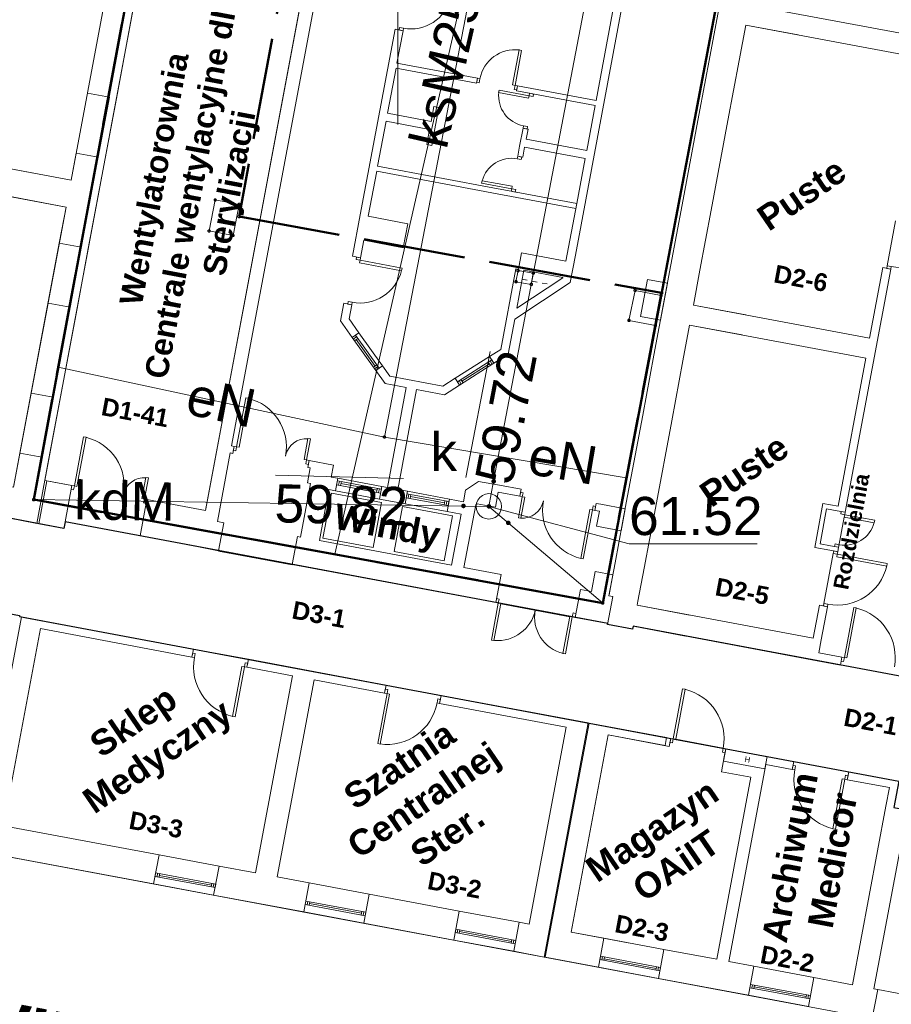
# Model space of a CAD drawing. Header units: millimetres. Extents: x 6421400 to 6424255, y 5791334 to 5793836.
# Tile 38 of 101: x 6422743 to 6422760, y 5792830 to 5792850. Entities that reach past the tile are written whole.
import ezdxf
from ezdxf.enums import TextEntityAlignment as Align

# ---------------------------------------------------------------- set-up
doc = ezdxf.new("R2010")
doc.units = ezdxf.units.MM
doc.linetypes.add('DASHED', pattern=[20, 10, -10])
doc.linetypes.add('PRZER4-1', pattern=[2.5, 2, -0.5])
doc.layers.get('0').update_dxf_attribs({"color": 252})
for name, color, linetype, lineweight in [('GESBLO', 252, 'Continuous', 18), ('GESBZN', 252, 'Continuous', 35), ('GESBZO', 7, 'Continuous', 35), ('GESIPP', 252, 'Continuous', 13), ('GSPPRB', 252, 'Continuous', 18), ('GULENN', 252, 'Continuous', 18), ('GULENN_O', 252, 'Continuous', 18), ('GULKDP', 252, 'Continuous', 18), ('GULKDP_O', 252, 'Continuous', 18), ('GULKSP', 252, 'Continuous', 18), ('GULKSP_O', 252, 'Continuous', 18), ('GUPKSD', 252, 'Continuous', 18), ('GUPKSD_O', 252, 'Continuous', 18), ('Ramka sekcyjna', 252, 'Continuous', 18)]:
    doc.layers.add(name, color=color, linetype=linetype, lineweight=lineweight)
for name, color, linetype in [('GUPKSH', 252, 'Continuous'), ('GUPKSH_O', 252, 'Continuous'), ('Kreskowanie', 252, 'Continuous'), ('xref', 252, 'Continuous')]:
    doc.layers.add(name, color=color, linetype=linetype)
doc.styles.add('Arial', font='arial.ttf')
doc.styles.add('GENERATED_STYLE_2', font='ARIALUNI.TTF')
doc.styles.add('GENERATED_STYLE_6', font='arialbd.ttf')

# ---------------------------------------------------------------- blocks, each defined once
blk = doc.blocks.new('GUPKSH1')
blk.add_hatch(color=0).paths.add_polyline_path([(0, 0.045), (-0.011647, 0.043467), (-0.0225, 0.038971), (-0.03182, 0.03182), (-0.038971, 0.0225), (-0.043467, 0.011647), (-0.045, 0), (-0.043467, -0.011647), (-0.038971, -0.0225), (-0.03182, -0.03182), (-0.0225, -0.038971), (-0.011647, -0.043467), (0, -0.045), (0.011647, -0.043467), (0.0225, -0.038971), (0.03182, -0.03182), (0.038971, -0.0225), (0.043467, -0.011647), (0.045, 0), (0.043467, 0.011647), (0.038971, 0.0225), (0.03182, 0.03182), (0.0225, 0.038971), (0.011647, 0.043467)])
blk = doc.blocks.new('GUPKSD1_1')
at = {"color": 0}
blk.add_lwpolyline([(0.25, 0), (0.241481, -0.064705), (0.216506, -0.125), (0.176777, -0.176777), (0.125, -0.216506), (0.064705, -0.241481), (0, -0.25), (-0.064705, -0.241481), (-0.125, -0.216506), (-0.176777, -0.176777), (-0.216506, -0.125), (-0.241481, -0.064705), (-0.25, 0), (-0.241481, 0.064705), (-0.216506, 0.125), (-0.176777, 0.176777), (-0.125, 0.216506), (-0.064705, 0.241481), (0, 0.25), (0.064705, 0.241481), (0.125, 0.216506), (0.176777, 0.176777), (0.216506, 0.125), (0.241481, 0.064705)], close=True, dxfattribs=at)
blk = doc.blocks.new('GSPPRB0')
at = {"color": 0, "lineweight": 18}
blk.add_lwpolyline([(-0.007955, 0.0225), (0.007955, 0.0225), (0.0225, 0.007955), (0.0225, -0.007955), (0.007955, -0.0225), (-0.007955, -0.0225), (-0.0225, -0.007955), (-0.0225, 0.007955)], close=True, dxfattribs=at)
blk = doc.blocks.new('G$CC51CC4AD')
at = {"layer": 'GESBLO', "linetype": 'Continuous', "lineweight": 18, "elevation": 10.26}
blk.add_lwpolyline([(6422765.32, 5792828.81), (6422729.65, 5792835.49), (6422723.206, 5792836.666), (6422723.784, 5792839.697), (6422725.134, 5792846.811), (6422731.12, 5792879.29), (6422719.61, 5792881.37), (6422718.51, 5792875.31), (6422717.4, 5792869.18), (6422716.37, 5792863.47), (6422715.26, 5792857.35), (6422715.05, 5792856.19), (6422695.55, 5792859.83), (6422695.49, 5792859.48), (6422685.05, 5792861.4), (6422683.09, 5792851.07), (6422693.59, 5792849.14), (6422693, 5792845.94), (6422682.53, 5792848.06), (6422681.84, 5792844.52), (6422668.54, 5792846.99)], dxfattribs=at)
for points in [[(6422748.27, 5792869.38), (6422749.335, 5792875.155), (6422760.66, 5792873.043), (6422759.57, 5792867.33), (6422754.023, 5792838.097), (6422742.844, 5792840.13)], [(6422729.65, 5792835.49), (6422726.95, 5792821.04), (6422725.48, 5792821.32), (6422724.28, 5792814.81), (6422725.47, 5792814.6), (6422725.04, 5792812.26), (6422727.1, 5792811.89), (6422726.45, 5792808.33), (6422762.42, 5792801.52), (6422763.95, 5792809.83), (6422767.25, 5792809.23), (6422768.1, 5792813.97), (6422763.98, 5792814.71), (6422764.38, 5792816.79), (6422766.68, 5792816.35), (6422768.62, 5792826.66), (6422768.73, 5792826.65), (6422769, 5792828.07), (6422768.23, 5792828.21), (6422768.61, 5792830.28), (6422771.05, 5792829.84), (6422771.11, 5792830.08), (6422765.72, 5792831.11), (6422765.32, 5792828.81)]]:
    blk.add_lwpolyline(points, close=True, dxfattribs=at)
at = {"layer": 'GESBZN', "linetype": 'PRZER4-1', "lineweight": 50, "elevation": 10.26}
blk.add_lwpolyline([(6422751.18, 5792868.85), (6422746.88, 5792845.69), (6422755.18, 5792844.19), (6422754.023, 5792838.097), (6422742.844, 5792840.13), (6422748.27, 5792869.38)], close=True, dxfattribs=at)
at = {"layer": 'GESBZO', "linetype": 'Continuous', "lineweight": 50, "elevation": 10.26}
blk.add_lwpolyline([(6422751.18, 5792868.85), (6422748.27, 5792869.38), (6422742.844, 5792840.13), (6422754.023, 5792838.097), (6422759.57, 5792867.33)], close=True, dxfattribs=at)
at = {"layer": 'GESIPP', "linetype": 'Continuous', "lineweight": 18, "elevation": 10.26}
for points in [[(6422746.41, 5792846.02), (6422746.88, 5792845.93), (6422746.76, 5792845.32), (6422746.29, 5792845.41)], [(6422752.36, 5792844.63), (6422752.66, 5792844.58), (6422752.62, 5792844.36), (6422752.32, 5792844.41)], [(6422755.17, 5792844.14), (6422754.66, 5792844.24), (6422754.54, 5792843.65), (6422755.06, 5792843.55)]]:
    blk.add_lwpolyline(points, close=True, dxfattribs=at)
at = {"layer": 'GULENN', "linetype": 'Continuous', "lineweight": 18, "elevation": 10.18}
for points in [[(6422749.736, 5792841.359), (6422752.009, 5792853.142), (6422754.38, 5792871.112), (6422754.894, 5792874.12)], [(6422749.736, 5792841.359), (6422743.324, 5792842.735)], [(6422749.736, 5792841.359), (6422754.486, 5792840.556)]]:
    blk.add_lwpolyline(points, dxfattribs=at)
at = {"layer": 'GULKDP', "linetype": 'Continuous', "lineweight": 18, "elevation": 10.18}
for points in [[(6422751.788, 5792839.997), (6422751.88, 5792840.49), (6422757.33, 5792868.92), (6422757.425, 5792869.412)], [(6422742.84, 5792840.13), (6422751.29, 5792840), (6422751.788, 5792839.997)], [(6422751.788, 5792839.997), (6422752.17, 5792839.67), (6422754.019, 5792838.1)]]:
    blk.add_lwpolyline(points, dxfattribs=at)
at = {"layer": 'GULKSP', "linetype": 'Continuous', "lineweight": 18, "elevation": 10.18}
blk.add_lwpolyline([(6422748.758, 5792839.055), (6422753.23, 5792858.67), (6422753.34, 5792859.154)], dxfattribs=at)
at = {"layer": 'GUPKSH_O', "linetype": 'Continuous', "lineweight": 13, "elevation": 10.8, "flags": 128}
for points in [[(6422751.337, 5792840.566), (6422751.812, 5792843.041)], [(6422747.592, 5792840.607), (6422750.111, 5792840.548)], [(6422751.788, 5792839.997), (6422754.541, 5792839.261), (6422757.061, 5792839.261)]]:
    blk.add_lwpolyline(points, dxfattribs=at)
at = {"layer": 'Ramka sekcyjna', "linetype": 'Continuous', "lineweight": 18, "elevation": 100, "flags": 128}
blk.add_lwpolyline([(6422750, 5792847.5), (6422750, 5792852.5)], dxfattribs=at)
at = {"layer": 'GSPPRB', "linetype": 'Continuous', "lineweight": 18, "rotation": 90}
for p in [(6422746.41, 5792846.02, 10.28), (6422746.88, 5792845.93, 10.28), (6422746.88, 5792845.69, 10.28), (6422746.29, 5792845.41, 10.28), (6422746.76, 5792845.32, 10.28), (6422752.36, 5792844.63, 10.28), (6422752.66, 5792844.58, 10.28), (6422752.32, 5792844.41, 10.28), (6422752.62, 5792844.36, 10.28), (6422754.66, 5792844.24, 10.28), (6422755.17, 5792844.14, 10.28), (6422755.18, 5792844.19, 10.28), (6422754.54, 5792843.65, 10.28), (6422755.06, 5792843.55, 10.28), (6422749.736, 5792841.359, 10.28), (6422751.88, 5792840.49, 10.28), (6422742.844, 5792840.13, 10.28), (6422751.29, 5792840, 10.28), (6422752.17, 5792839.67, 10.28), (6422754.023, 5792838.097, 10.28)]:
    blk.add_blockref('GSPPRB0', p, dxfattribs=at)
at = {"layer": 'GUPKSD', "linetype": 'Continuous', "lineweight": 18, "rotation": 90}
blk.add_blockref('GUPKSD1_1', (6422751.788, 5792839.997, 10.24), dxfattribs=at)
at = {"layer": 'GUPKSH', "linetype": 'Continuous', "lineweight": 5, "rotation": 90}
for p in [(6422751.882, 5792840.488, 10.24), (6422751.288, 5792840.005, 10.24), (6422751.788, 5792839.997, 10.24), (6422752.169, 5792839.673, 10.24)]:
    blk.add_blockref('GUPKSH1', p, dxfattribs=at)
at = {"layer": 'GULENN_O', "linetype": 'Continuous', "lineweight": 0, "style": 'Arial'}
for rotation, p in [(347.8876, (6422746.451, 5792841.681, 10.8)), (350.4007, (6422753.179, 5792840.53, 10.8))]:
    blk.add_text('eN', height=0.75, rotation=rotation, dxfattribs=at).set_placement(p, align=Align.CENTER)
at = {"layer": 'GULKDP_O', "linetype": 'Continuous', "lineweight": 0, "style": 'Arial'}
blk.add_text('kdM', height=0.75, rotation=359.1475, dxfattribs=at).set_placement((6422744.624, 5792839.729, 10.8), align=Align.CENTER)
at = {"layer": 'GULKSP_O', "linetype": 'Continuous', "lineweight": 0, "style": 'Arial'}
blk.add_text('ksM250', height=0.75, rotation=77.1566, dxfattribs=at).set_placement((6422751.36, 5792848.779, 10.8), align=Align.CENTER)
at = {"layer": 'GUPKSD_O', "linetype": 'Continuous', "lineweight": 0, "style": 'Arial'}
blk.add_text('k', height=0.75, rotation=360, dxfattribs=at).set_placement((6422751.162, 5792840.693, 10.8), align=Align.RIGHT)
at = {"layer": 'GUPKSH_O', "linetype": 'Continuous', "lineweight": 0, "style": 'Arial'}
for s, rotation, p in [('59.72', 79.1508, (6422752.243, 5792840.392, 10.8)), ('59.82', 358.652, (6422747.57, 5792839.685, 10.8)), ('61.52', 360, (6422754.541, 5792839.433, 10.8))]:
    blk.add_text(s, height=0.75, rotation=rotation, dxfattribs=at).set_placement(p)
blk = doc.blocks.new('-1')
at = {"linetype": 'Continuous', "lineweight": 18}
for p, q in [((211298, -1311), (211298, 7189)), ((213178, 4839), (213178, 3039)), ((213178, 4839), (213178, 3039)), ((205348, -6241), (205348, 4569)), ((205078, 4359), (205078, -7581)), ((217278, 4149), (213758, 4149)), ((211138, 3969), (211138, 1749)), ((213758, 3039), (213758, 3749)), ((213758, 3749), (214806, 3749)), ((213758, 3039), (213758, 3749)), ((213758, 3749), (217278, 3749)), ((213178, 3039), (213178, 1839)), ((213178, 3039), (213178, 1839)), ((213758, 3039), (213758, 1839)), ((213758, 3039), (213758, 1839)), ((206998, 2399), (207158, 2399)), ((206998, 2399), (206998, -1311)), ((207158, 2449), (207078, 2449)), ((207078, 2449), (207078, 2399)), ((207078, 2399), (207158, 2399)), ((207158, 2399), (207158, 2449)), ((207158, 1749), (207158, 2399)), ((209518, 2449), (209468, 2449)), ((209468, 1749), (209468, 2449)), ((209518, 1749), (209518, 2449)), ((201868, 54), (201868, 1854)), ((208768, 1749), (207158, 1749)), ((208768, 1749), (208768, 1649)), ((208768, 1749), (208818, 1749)), ((208768, 1669), (208768, 1749)), ((208818, 1749), (208818, 1669)), ((209518, 1749), (209468, 1749)), ((209568, 1749), (209518, 1749)), ((209518, 1749), (209518, 1669)), ((209568, 1749), (209568, 1649)), ((211138, 1749), (209568, 1749)), ((209568, 1669), (209568, 1749)), ((213178, 1839), (213178, 49)), ((213178, 1839), (213178, 49)), ((213758, 49), (213758, 1839)), ((213758, 49), (213758, 1839)), ((207158, 749), (207158, 1649)), ((207158, 1649), (208768, 1649)), ((208818, 1669), (208768, 1669)), ((209228, 1599), (209228, 1549)), ((209828, 1599), (209228, 1599)), ((209828, 1549), (209228, 1549)), ((209518, 1669), (209568, 1669)), ((209568, 1649), (209828, 1649)), ((209928, 1649), (209828, 1649)), ((209828, 1649), (209828, 1599)), ((209908, 1649), (209828, 1649)), ((209828, 1599), (209908, 1599)), ((209828, 1599), (209828, 1549)), ((209908, 1599), (209908, 1649)), ((209928, 1649), (211138, 1649)), ((211138, 1649), (211138, 749)), ((208128, 1049), (208028, 1049)), ((208028, 1049), (208028, 749)), ((208128, 589), (208128, 1049)), ((209828, 949), (209828, 999)), ((209828, 999), (209908, 999)), ((209908, 999), (209908, 949)), ((209928, 949), (209828, 949)), ((209828, 949), (209828, 589)), ((209908, 949), (209828, 949)), ((209928, 749), (209928, 949)), ((208028, 749), (207158, 749)), ((207158, 589), (208028, 589)), ((207158, -311), (207158, 589)), ((208028, 589), (208028, 289)), ((208128, 289), (208128, 589)), ((209828, 589), (209828, 389)), ((211138, 749), (209928, 749)), ((209928, 589), (211138, 589)), ((209928, 389), (209928, 589)), ((211138, 589), (211138, -311)), ((209928, 389), (209828, 389)), ((209828, 389), (209828, 339)), ((209908, 389), (209828, 389)), ((209908, 339), (209908, 389)), ((208028, 289), (208128, 289)), ((209828, 339), (209908, 339)), ((201288, 54), (201728, 54)), ((201288, 54), (201728, 54)), ((201728, 54), (201728, -1146)), ((201728, 54), (201728, -1146)), ((201868, -1146), (201868, 54)), ((213178, 49), (213178, -1151)), ((213178, 49), (213178, -1151)), ((213758, 49), (213758, -1151)), ((213758, 49), (213758, -1151)), ((209568, -311), (207158, -311)), ((209228, -261), (209228, -211)), ((209828, -211), (209228, -211)), ((209828, -261), (209228, -261)), ((209828, -311), (209568, -311)), ((209828, -261), (209828, -211)), ((209828, -311), (209828, -261)), ((209828, -261), (209908, -261)), ((209828, -311), (209928, -311)), ((209908, -311), (209828, -311)), ((209908, -261), (209908, -311)), ((211138, -311), (209928, -311)), ((211138, -311), (211138, -1461)), ((207158, -1311), (207158, -411)), ((207158, -411), (209568, -411)), ((209568, -411), (211138, -411)), ((217438, -441), (217278, -441)), ((217278, -441), (217278, -1851)), ((217438, -391), (217358, -391)), ((217358, -391), (217358, -441)), ((217358, -441), (217438, -441)), ((217438, -441), (217438, -391)), ((217438, -5301), (217438, -441)), ((201288, -1146), (201288, -1686)), ((201728, -1146), (201288, -1146)), ((201728, -1146), (201288, -1146)), ((201868, -2946), (201868, -1146)), ((213178, -1151), (213178, -2961)), ((213178, -1151), (213178, -2961)), ((213758, -1851), (213758, -1151)), ((213758, -1851), (213758, -1151)), ((206998, -1311), (206998, -2141)), ((207948, -1311), (207158, -1311)), ((207948, -1791), (207948, -1311)), ((211298, -1861), (211298, -1311)), ((211138, -1461), (210248, -1461)), ((210248, -1461), (210248, -1791)), ((201288, -1686), (192688, -1686)), ((207158, -2141), (207158, -1791)), ((207158, -1791), (207948, -1791)), ((210198, -1791), (210198, -3402)), ((210198, -1791), (210248, -1791)), ((210358, -1791), (211138, -1791)), ((210358, -2549), (210358, -1791)), ((211138, -1794), (210358, -2549)), ((210358, -2771), (211298, -1861)), ((211138, -1791), (211138, -1794)), ((214806, -1851), (213758, -1851)), ((217278, -1851), (213758, -1851)), ((192688, -2226), (201288, -2226)), ((201288, -2226), (201288, -2946)), ((206998, -2141), (207158, -2141)), ((207078, -2191), (207078, -2141)), ((207078, -2141), (207158, -2141)), ((207158, -2191), (207078, -2191)), ((207158, -2141), (207158, -2191)), ((207158, -2191), (207158, -2241)), ((207158, -2191), (207998, -2191)), ((207158, -2241), (207998, -2241)), ((207998, -2191), (207998, -2241)), ((213758, -2961), (213758, -2251)), ((213758, -2251), (214806, -2251)), ((213758, -2961), (213758, -2251)), ((213758, -2251), (217278, -2251)), ((217278, -2251), (217278, -5211)), ((210358, -3471), (210358, -2771)), ((201288, -2946), (201288, -7146)), ((201288, -2946), (201728, -2946)), ((201288, -2946), (201728, -2946)), ((201728, -2946), (201728, -4146)), ((201728, -2946), (201728, -4146)), ((201868, -4146), (201868, -2946)), ((206998, -3081), (207158, -3081)), ((206998, -3081), (206998, -3431)), ((207158, -3031), (207078, -3031)), ((207078, -3031), (207078, -3081)), ((207078, -3081), (207158, -3081)), ((207158, -3081), (207158, -3031)), ((207158, -3363), (207158, -3081)), ((213178, -2961), (213178, -4161)), ((213178, -2961), (213178, -4161)), ((213758, -2961), (213758, -4161)), ((213758, -2961), (213758, -4161)), ((206998, -3431), (207285, -3708)), ((207396, -3593), (207158, -3363)), ((210198, -3402), (210008, -3580)), ((210117, -3696), (210358, -3471)), ((207285, -3708), (207396, -3593)), ((207341, -3651), (207285, -3708)), ((207917, -4206), (207341, -3651)), ((207972, -4148), (207396, -3593)), ((210008, -3580), (209424, -4126)), ((209478, -4184), (210063, -3638)), ((210117, -3696), (210008, -3580)), ((210088, -3724), (210033, -3665)), ((210063, -3638), (210117, -3696)), ((207285, -3708), (207861, -4263)), ((207285, -3708), (207861, -4263)), ((207314, -3736), (207369, -3678)), ((207398, -3706), (207343, -3764)), ((207831, -4179), (207370, -3735)), ((209533, -4243), (210117, -3696)), ((210117, -3696), (209533, -4243)), ((209564, -4159), (210031, -3722)), ((210004, -3693), (210059, -3751)), ((201288, -4146), (201288, -5946)), ((201728, -4146), (201288, -4146)), ((201728, -4146), (201288, -4146)), ((201868, -5946), (201868, -4146)), ((207859, -4150), (207804, -4208)), ((207832, -4235), (207888, -4178)), ((207861, -4263), (207972, -4148)), ((207861, -4263), (207917, -4206)), ((208152, -4321), (207972, -4148)), ((209424, -4126), (209215, -4321)), ((209278, -4481), (209533, -4243)), ((209533, -4243), (209424, -4126)), ((209533, -4243), (209478, -4184)), ((209562, -4215), (209507, -4157)), ((209537, -4130), (209591, -4188)), ((213178, -4161), (213178, -5911)), ((213178, -4161), (213178, -5911)), ((213758, -5911), (213758, -4161)), ((213758, -5911), (213758, -4161)), ((207861, -4263), (208088, -4481)), ((209215, -4321), (208152, -4321)), ((208088, -4481), (208508, -4481)), ((208508, -4481), (208508, -6481)), ((208718, -4481), (209278, -4481)), ((208718, -6481), (208718, -4481)), ((217278, -5211), (216978, -5211)), ((216978, -5211), (216978, -6091)), ((205448, -5261), (205498, -5261)), ((205448, -6241), (205448, -5261)), ((205498, -6241), (205498, -5261)), ((217068, -5301), (217278, -5301)), ((217068, -6001), (217068, -5301)), ((217438, -5301), (217278, -5301)), ((217358, -5351), (217358, -5301)), ((217358, -5301), (217438, -5301)), ((217438, -5351), (217358, -5351)), ((217438, -5301), (217438, -5351)), ((217438, -5351), (217438, -5401)), ((217438, -5351), (218038, -5351)), ((217438, -5401), (218038, -5401)), ((218038, -5351), (218038, -5401)), ((201288, -5946), (201728, -5946)), ((201288, -5946), (201728, -5946)), ((201728, -5946), (201728, -7146)), ((201728, -5946), (201728, -7146)), ((201868, -7146), (201868, -5946)), ((206848, -5821), (206798, -5821)), ((206798, -6241), (206798, -5821)), ((206848, -6241), (206848, -5821)), ((213178, -5911), (213178, -7111)), ((213178, -5911), (213178, -7111)), ((213758, -7111), (213758, -5911)), ((213758, -7111), (213758, -5911)), ((217438, -5951), (217358, -5951)), ((217358, -5951), (217358, -6001)), ((217438, -6001), (217438, -5951)), ((210248, -6031), (210028, -6251)), ((210668, -6031), (210248, -6031)), ((211098, -6031), (210668, -6031)), ((210668, -6171), (211098, -6171)), ((210668, -6471), (210668, -6171)), ((211098, -6031), (211098, -6171)), ((211148, -6091), (211098, -6091)), ((211098, -6091), (211098, -6171)), ((211098, -6171), (211148, -6171)), ((211148, -6171), (211148, -6091)), ((211148, -6171), (211198, -6171)), ((211148, -6171), (211148, -6591)), ((211198, -6171), (211198, -6591)), ((212548, -6171), (212498, -6171)), ((212498, -6171), (212498, -7151)), ((212548, -6171), (212548, -6091)), ((212548, -6091), (212598, -6091)), ((212598, -6171), (212548, -6171)), ((212548, -6171), (212548, -7151)), ((212598, -6031), (212598, -6171)), ((212688, -6031), (212598, -6031)), ((212598, -6031), (212598, -6171)), ((212688, -6031), (212598, -6031)), ((212598, -6091), (212598, -6171)), ((212598, -6171), (212688, -6171)), ((212598, -6171), (212688, -6171)), ((213178, -6031), (212688, -6031)), ((213178, -6031), (212688, -6031)), ((212688, -6171), (212688, -6471)), ((212688, -6171), (212688, -6471)), ((213178, -6471), (213178, -6031)), ((213178, -6471), (213178, -6031)), ((216978, -6091), (217278, -6091)), ((217278, -6001), (217068, -6001)), ((217438, -6001), (217278, -6001)), ((217438, -6091), (217278, -6091)), ((217358, -6001), (217438, -6001)), ((217358, -6141), (217358, -6091)), ((217358, -6091), (217438, -6091)), ((217438, -6141), (217358, -6141)), ((217438, -6091), (217438, -6001)), ((217438, -6091), (217438, -6141)), ((217438, -6141), (217438, -6191)), ((217438, -6141), (218438, -6141)), ((217438, -6191), (218438, -6191)), ((218438, -6141), (218438, -6191)), ((205398, -6241), (205348, -6241)), ((205348, -7751), (205348, -6381)), ((205348, -6381), (205398, -6381)), ((205398, -6241), (205398, -6381)), ((205398, -6241), (205448, -6241)), ((205398, -6321), (205398, -6241)), ((205448, -6321), (205398, -6321)), ((205448, -6241), (205448, -6321)), ((205448, -6241), (205498, -6241)), ((206848, -6241), (206798, -6241)), ((206898, -6241), (206848, -6241)), ((206848, -6241), (206848, -6321)), ((206848, -6321), (206898, -6321)), ((206898, -6241), (206898, -6381)), ((207388, -6241), (206898, -6241)), ((206898, -6321), (206898, -6241)), ((206898, -6381), (206948, -6381)), ((206948, -6381), (206948, -6681)), ((207388, -6481), (207388, -6241)), ((210028, -6251), (210028, -6481)), ((207518, -6481), (207388, -6481)), ((207518, -6481), (207518, -6731)), ((208398, -6481), (207518, -6481)), ((208398, -6531), (207518, -6531)), ((207518, -6531), (207518, -6611)), ((207558, -6531), (207558, -6611)), ((207598, -6611), (207598, -6531)), ((207598, -6571), (208318, -6571)), ((208318, -6611), (208318, -6531)), ((208358, -6531), (208358, -6611)), ((208398, -6481), (208398, -6731)), ((208508, -6481), (208398, -6481)), ((208398, -6611), (208398, -6531)), ((208908, -6481), (208718, -6481)), ((208908, -6481), (208908, -6731)), ((209748, -6481), (208908, -6481)), ((209748, -6531), (208908, -6531)), ((208908, -6531), (208908, -6611)), ((208948, -6531), (208948, -6611)), ((208988, -6611), (208988, -6531)), ((208988, -6571), (209668, -6571)), ((209668, -6611), (209668, -6531)), ((209708, -6531), (209708, -6611)), ((209748, -6481), (209748, -6731)), ((210028, -6481), (209748, -6481)), ((209748, -6611), (209748, -6531)), ((210278, -6496), (210303, -6471)), ((210278, -7751), (210278, -6496)), ((210303, -6471), (210668, -6471)), ((212688, -6471), (213178, -6471)), ((212688, -6471), (213178, -6471)), ((202458, -6601), (202508, -6601)), ((202458, -7581), (202458, -6601)), ((202508, -7581), (202508, -6601)), ((206948, -6681), (207008, -6681)), ((207008, -6681), (207008, -7751)), ((207388, -6731), (207518, -6731)), ((207388, -7751), (207388, -6731)), ((207518, -6611), (208398, -6611)), ((207518, -6731), (208398, -6731)), ((208398, -6731), (208508, -6731)), ((208508, -6731), (208908, -6731)), ((208908, -6611), (209748, -6611)), ((208908, -6731), (209748, -6731)), ((209748, -6731), (210028, -6731)), ((210028, -6731), (210028, -7751)), ((211148, -6591), (211198, -6591)), ((207448, -6791), (208448, -6791)), ((207448, -7691), (207448, -6791)), ((208448, -7691), (208448, -6791)), ((208868, -6791), (209868, -6791)), ((208868, -7691), (208868, -6791)), ((209868, -7691), (209868, -6791)), ((201288, -7146), (201288, -7826)), ((201728, -7146), (201288, -7146)), ((201728, -7146), (201288, -7146)), ((201868, -8441), (201868, -7146)), ((212548, -7151), (212498, -7151)), ((213178, -7111), (213178, -7771)), ((213178, -7111), (213178, -7771)), ((213758, -7771), (213758, -7111)), ((213758, -7771), (213758, -7111)), ((217438, -7141), (217358, -7141)), ((217358, -7141), (217358, -7191)), ((217438, -7191), (217438, -7141)), ((217948, -7111), (217998, -7111)), ((217948, -8111), (217948, -7111)), ((217998, -8111), (217998, -7111)), ((203858, -7161), (203808, -7161)), ((203808, -7581), (203808, -7161)), ((203858, -7581), (203858, -7161)), ((213178, -7351), (212828, -7351)), ((212828, -7351), (212828, -7751)), ((213178, -7351), (212828, -7351)), ((212828, -7351), (212828, -7751)), ((213178, -7751), (213178, -7351)), ((213178, -7751), (213178, -7351)), ((217438, -7191), (217278, -7191)), ((217278, -7191), (217278, -7851)), ((217358, -7191), (217438, -7191)), ((217438, -7851), (217438, -7191)), ((202408, -7581), (201908, -7581)), ((201908, -7581), (201908, -8441)), ((202408, -7581), (202408, -8311)), ((202408, -7581), (202458, -7581)), ((202408, -7661), (202408, -7581)), ((202458, -7661), (202408, -7661)), ((202458, -7581), (202458, -7661)), ((202458, -7581), (202508, -7581)), ((203858, -7581), (203808, -7581)), ((203908, -7581), (203858, -7581)), ((203858, -7581), (203858, -7661)), ((203858, -7661), (203908, -7661)), ((203908, -7581), (203908, -8311)), ((205078, -7581), (203908, -7581)), ((203908, -7661), (203908, -7581)), ((207448, -7691), (208448, -7691)), ((208868, -7691), (209868, -7691)), ((205478, -7751), (205348, -7751)), ((205478, -7751), (205478, -8311)), ((206948, -7751), (206948, -8311)), ((207008, -7751), (206948, -7751)), ((210028, -7751), (207388, -7751)), ((211018, -7751), (210278, -7751)), ((211018, -7751), (211018, -8311)), ((212608, -7751), (212608, -8311)), ((212828, -7751), (212608, -7751)), ((212608, -7751), (212608, -8311)), ((212828, -7751), (212608, -7751)), ((213178, -7771), (213258, -7771)), ((213178, -7771), (213258, -7771)), ((213258, -7771), (213258, -8331)), ((213258, -7771), (213258, -8331)), ((213758, -7851), (213758, -7771)), ((213758, -7851), (213758, -7771)), ((214806, -7851), (213758, -7851)), ((217278, -7851), (213758, -7851)), ((217438, -8111), (217438, -7851)), ((217898, -8111), (217438, -8111)), ((217898, -8271), (217898, -8111)), ((217898, -8111), (217948, -8111)), ((217898, -8191), (217898, -8111)), ((217948, -8111), (217948, -8191)), ((217948, -8111), (217998, -8111)), ((202408, -8441), (202408, -8311)), ((203908, -8311), (205078, -8311)), ((205078, -8311), (205478, -8311)), ((206948, -8311), (211018, -8311)), ((211068, -8231), (211018, -8231)), ((211018, -8311), (211068, -8311)), ((211068, -8311), (211068, -8231)), ((211068, -8311), (211118, -8311)), ((211068, -8311), (211068, -9051)), ((211118, -8311), (211118, -9051)), ((212548, -8311), (212498, -8311)), ((212498, -8311), (212498, -9051)), ((212548, -8311), (212548, -8231)), ((212548, -8231), (212598, -8231)), ((212598, -8311), (212548, -8311)), ((212548, -8311), (212548, -9051)), ((212608, -8311), (213258, -8311)), ((212608, -8311), (213258, -8311)), ((213758, -8331), (213758, -8271)), ((213758, -8271), (214806, -8271)), ((213758, -8271), (217438, -8271)), ((213758, -8331), (213758, -8271)), ((217438, -8271), (217898, -8271)), ((217948, -8191), (217898, -8191)), ((201288, -8441), (201868, -8441)), ((201908, -8441), (202408, -8441)), ((213258, -8331), (213758, -8331)), ((213258, -8331), (213758, -8331)), ((211068, -9051), (211118, -9051)), ((212548, -9051), (212498, -9051)), ((214938, -9301), (214988, -9301)), ((214938, -10301), (214938, -9301)), ((214988, -10301), (214988, -9301)), ((205348, -10301), (201908, -10301)), ((201908, -10301), (201908, -14981)), ((205348, -10301), (205348, -10461)), ((205398, -10381), (205348, -10381)), ((205348, -10381), (205348, -10461)), ((205398, -10461), (205398, -10381)), ((206398, -10461), (206398, -10381)), ((206398, -10381), (206448, -10381)), ((206448, -10301), (206448, -10461)), ((209198, -10301), (206448, -10301)), ((206448, -10381), (206448, -10461)), ((209198, -10301), (209198, -10461)), ((209248, -10381), (209198, -10381)), ((209198, -10381), (209198, -10461)), ((209248, -10461), (209248, -10381)), ((210248, -10461), (210248, -10381)), ((210248, -10381), (210298, -10381)), ((210298, -10301), (210298, -10461)), ((213238, -10301), (210298, -10301)), ((210298, -10381), (210298, -10461)), ((213238, -14981), (213238, -10301)), ((213258, -10301), (213258, -14981)), ((214806, -10301), (213258, -10301)), ((213258, -10301), (213258, -14981)), ((214888, -10301), (213258, -10301)), ((214806, -10461), (214806, -10301)), ((214888, -10301), (214888, -10461)), ((214888, -10301), (214938, -10301)), ((214888, -10381), (214888, -10301)), ((214938, -10381), (214888, -10381)), ((214938, -10301), (214938, -10381)), ((214938, -10301), (214988, -10301)), ((215988, -10301), (215938, -10301)), ((215938, -10301), (215938, -10381)), ((215938, -10381), (215988, -10381)), ((215988, -10461), (215988, -10301)), ((215988, -10381), (215988, -10301)), ((216818, -10301), (215988, -10301)), ((215988, -10301), (215988, -10551)), ((216818, -10301), (215988, -10301)), ((217348, -10301), (216818, -10301)), ((216818, -10551), (216818, -10301)), ((217348, -10301), (217348, -10461)), ((217398, -10381), (217348, -10381)), ((217348, -10381), (217348, -10461)), ((217398, -10461), (217398, -10381)), ((218398, -10461), (218398, -10381)), ((218398, -10381), (218448, -10381)), ((218448, -10301), (218448, -10461)), ((219448, -10301), (218448, -10301)), ((218448, -10381), (218448, -10461)), ((202318, -10461), (205348, -10461)), ((202318, -14401), (202318, -10461)), ((205348, -10461), (205398, -10461)), ((206398, -10461), (206348, -10461)), ((206348, -10461), (206348, -11461)), ((206448, -10461), (206398, -10461)), ((206398, -10461), (206398, -11461)), ((206448, -10461), (207358, -10461)), ((207358, -10461), (207358, -14401)), ((207788, -10461), (209198, -10461)), ((207788, -14401), (207788, -10461)), ((209198, -10461), (209248, -10461)), ((209248, -10461), (209298, -10461)), ((209248, -10461), (209248, -11461)), ((209298, -10461), (209298, -11461)), ((210298, -10461), (210248, -10461)), ((210298, -10461), (212828, -10461)), ((212828, -10461), (212828, -14401)), ((213668, -14401), (213668, -10461)), ((213668, -10461), (214806, -10461)), ((213668, -14401), (213668, -10461)), ((213668, -10461), (214888, -10461)), ((215988, -10461), (215988, -10761)), ((215988, -10551), (216818, -10551)), ((216818, -14401), (216818, -10461)), ((216818, -10461), (217348, -10461)), ((217348, -10461), (217398, -10461)), ((218398, -10461), (218348, -10461)), ((218348, -10461), (218348, -11461)), ((218448, -10461), (218398, -10461)), ((218398, -10461), (218398, -11461)), ((218448, -10461), (219288, -10461)), ((219288, -10461), (219288, -10831)), ((215988, -10761), (216578, -10761)), ((216578, -10761), (216578, -14401)), ((219288, -10831), (219288, -14401)), ((219718, -14401), (219718, -11291)), ((206398, -11461), (206348, -11461)), ((209248, -11461), (209298, -11461)), ((218398, -11461), (218348, -11461)), ((205428, -14401), (202318, -14401)), ((205428, -14981), (205428, -14401)), ((206628, -14401), (205428, -14401)), ((206628, -14981), (206628, -14401)), ((207358, -14401), (206628, -14401)), ((208428, -14401), (207788, -14401)), ((208428, -14981), (208428, -14401)), ((209628, -14401), (208428, -14401)), ((209628, -14981), (209628, -14401)), ((211428, -14401), (209628, -14401)), ((211428, -14981), (211428, -14401)), ((212628, -14401), (211428, -14401)), ((212628, -14981), (212628, -14401)), ((212828, -14401), (212628, -14401)), ((214806, -14401), (213668, -14401)), ((214318, -14401), (213668, -14401)), ((214318, -14981), (214318, -14401)), ((215518, -14401), (214318, -14401)), ((215518, -14981), (215518, -14401)), ((216578, -14401), (215518, -14401)), ((217318, -14401), (216818, -14401)), ((217318, -14981), (217318, -14401)), ((218518, -14401), (217318, -14401)), ((218518, -14981), (218518, -14401)), ((219288, -14401), (218518, -14401)), ((219793, -14401), (219718, -14401)), ((219793, -14981), (219793, -14401)), ((220993, -14401), (219793, -14401)), ((206628, -14763), (205428, -14763)), ((205428, -14763), (205428, -14831)), ((205428, -14831), (206628, -14831)), ((205468, -14831), (205468, -14763)), ((205508, -14763), (205508, -14831)), ((206548, -14797), (205508, -14797)), ((206548, -14763), (206548, -14831)), ((206588, -14831), (206588, -14763)), ((206628, -14831), (206628, -14763)), ((209628, -14763), (208428, -14763)), ((208428, -14763), (208428, -14831)), ((208428, -14831), (209628, -14831)), ((208468, -14831), (208468, -14763)), ((208508, -14763), (208508, -14831)), ((209548, -14797), (208508, -14797)), ((209548, -14763), (209548, -14831)), ((209588, -14831), (209588, -14763)), ((209628, -14831), (209628, -14763)), ((212628, -14763), (211428, -14763)), ((211428, -14763), (211428, -14831)), ((211428, -14831), (212628, -14831)), ((211468, -14831), (211468, -14763)), ((211508, -14763), (211508, -14831)), ((212548, -14797), (211508, -14797)), ((212548, -14763), (212548, -14831)), ((212588, -14831), (212588, -14763)), ((212628, -14831), (212628, -14763)), ((214318, -14763), (215518, -14763)), ((214318, -14831), (214318, -14763)), ((215518, -14831), (214318, -14831)), ((214358, -14831), (214358, -14763)), ((214398, -14763), (214398, -14831)), ((214398, -14797), (215438, -14797)), ((215438, -14763), (215438, -14831)), ((215478, -14831), (215478, -14763)), ((215518, -14763), (215518, -14831)), ((217318, -14763), (218518, -14763)), ((217318, -14831), (217318, -14763)), ((218518, -14831), (217318, -14831)), ((217358, -14831), (217358, -14763)), ((217398, -14763), (217398, -14831)), ((217398, -14797), (218438, -14797)), ((218438, -14763), (218438, -14831)), ((218478, -14831), (218478, -14763)), ((218518, -14763), (218518, -14831)), ((201908, -14981), (205428, -14981)), ((205428, -14981), (206628, -14981)), ((206628, -14981), (208428, -14981)), ((208428, -14981), (209628, -14981)), ((209628, -14981), (211428, -14981)), ((211428, -14981), (212628, -14981)), ((212628, -14981), (213238, -14981)), ((213258, -14981), (214806, -14981)), ((213258, -14981), (214318, -14981)), ((214318, -14981), (215518, -14981)), ((215518, -14981), (217318, -14981)), ((217318, -14981), (218518, -14981))]:
    blk.add_line(p, q, dxfattribs=at)
at = {"linetype": 'ByBlock', "lineweight": 18, "ltscale": 0.6}
for p, q in [((217358, -391), (217358, 509)), ((217438, -5401), (217438, -5976)), ((217358, -6141), (217358, -7141)), ((205348, -10301), (206448, -10301)), ((209198, -10301), (210298, -10301)), ((214988, -10301), (215938, -10301)), ((217348, -10301), (218448, -10301))]:
    blk.add_line(p, q, dxfattribs=at)
at = {"linetype": 'DASHED', "lineweight": 18}
blk.add_line((210358, -1971), (210954, -1971), dxfattribs=at)
at = {"linetype": 'ByBlock', "ltscale": 0.6}
for p, q in [((205478, -8311), (206948, -8311)), ((211118, -8311), (212498, -8311))]:
    blk.add_line(p, q, dxfattribs=at)
at = {"linetype": 'ByBlock', "lineweight": 18, "ltscale": 0.6}
blk.add_lwpolyline([(203908, -8311), (202408, -8311), (202408, -7581), (201868, -7581), (201868, 6299), (203138, 6299), (205078, 4359), (205078, -7581), (203908, -7581), (203908, -8311)], dxfattribs=at)
for points in [[(192688, 3659), (192688, -1686), (201288, -1686), (201288, 3659), (201128, 3659), (201128, 4309), (200378, 4309), (200378, 3659)], [(192688, -2226), (192688, -7456), (192988, -7456), (192988, -7826), (194728, -7826), (194728, -7606), (195008, -7606), (195008, -7826), (201288, -7826), (201288, -2226)]]:
    blk.add_lwpolyline(points, close=True, dxfattribs=at)
at = {"linetype": 'Continuous', "lineweight": 18, "flags": 128}
blk.add_lwpolyline([(212778, -2261), (213178, -2261), (213178, -1521), (212778, -1521)], close=True, dxfattribs=at)
blk.add_lwpolyline([(212778, -2261), (213178, -2261), (213178, -1521), (212778, -1521)], close=True, dxfattribs=at)
at = {"linetype": 'Continuous', "lineweight": 18}
for centre, radius, start, end in [((207158, 3249), 800, 270, 356.8198), ((209518, 1749), 700, 93.6334, 180), ((209828, 1599), 600, 184.2369, 270), ((217438, 509), 900, 270, 357.1725), ((209828, -261), 600, 90, 175.7631), ((207158, -2191), 840, 270, 356.9709), ((205448, -6241), 980, 0, 87.403), ((217438, -5351), 600, 270, 355.7631), ((206848, -6241), 420, 96.0413, 180), ((211148, -6171), 420, 276.0413, 0), ((212548, -6171), 980, 180, 267.403), ((217438, -6141), 1000, 270, 357.4549), ((202458, -7581), 980, 0, 87.403), ((217948, -8111), 1000, 0, 87.4549), ((203858, -7581), 420, 96.0413, 180), ((211050, -8294), 758, 276.0413, 358.6524), ((212542, -8317), 734, 179.5658, 267.403), ((214938, -10301), 1000, 0, 87.4549), ((206398, -10461), 1000, 180, 267.4549), ((209248, -10461), 1000, 272.5451, 0), ((218398, -10461), 1000, 180, 267.4549)]:
    blk.add_arc(centre, radius, start, end, dxfattribs=at)
at = {"layer": 'Kreskowanie', "linetype": 'ByBlock', "ltscale": 0.6}
blk.add_lwpolyline([(183278, -10786), (189438, -10786), (189438, -10286), (201868, -10286), (201868, -10301), (219448, -10301), (219448, -10831), (225738, -10831), (225738, -8271), (213758, -8271), (213758, -8331), (213258, -8331), (213258, -8311), (202408, -8311), (202408, -8441), (201288, -8441), (201288, -8266), (192528, -8266), (192528, -8126), (190008, -8126), (190008, -8266), (183858, -8266), (183858, -8336), (183278, -8336)], dxfattribs=at)
at = {"linetype": 'Continuous', "lineweight": 18, "attachment_point": 5, "style": 'GENERATED_STYLE_6'}
for s, insert, char_height, width, rotation in [('Wentylatorownia\\PCentrale wentylacyjne dla Sterylizacji', (203702, -1362), 450, 8344.6, 90), ('Puste', (215447, 681), 500, 2948.67, 45), ('Puste', (215336, -4862), 500, 2948.67, 45), ('{Rozdzielnia}', (217629, -5651), 300, 2699.39, 90), ('Archiwum\\P Medicor', (218038, -12167), 500, 8344.6, 90), ('Szatnia Centralnej Ster.', (210335, -12387), 500, 2948.67, 45), ('Magazyn \\POAiIT', (215156, -12444), 500, 2948.67, 45), ('Sklep\\PMedyczny', (204794, -12261), 500, 2948.67, 45)]:
    blk.add_mtext(s, dxfattribs=dict(at, insert=insert, char_height=char_height, width=width, rotation=rotation))
for s, insert, char_height, width in [('\\pql;D2-6', (216210, -947), 350, 2004.91), ('\\pql;D1-41', (203704, -5941), 350, 2004.91), ('{Windy}', (208645, -7291), 500, 8344.6), ('\\pql;D2-5', (216210, -7203), 350, 2004.91), ('\\pql;D3-1', (208121, -9183), 350, 2004.91), ('\\pql;D2-1', (219165, -9255), 350, 2004.91), ('\\pql;D3-3', (205735, -13832), 350, 2004.91), ('\\pql;D3-2', (211718, -13918), 350, 2004.91), ('\\pql;D2-3', (215491, -14073), 350, 2004.91), ('\\pql;D2-2', (218411, -14139), 350, 2004.91), ('SZPITAL W PUSZCZYKOWIE - PIWNICA', (198908, -18300), 1000, 28472.68)]:
    blk.add_mtext(s, dxfattribs=dict(at, insert=insert, char_height=char_height, width=width))
at = {"linetype": 'Continuous', "lineweight": 18, "insert": (216390, -10486), "char_height": 110, "attachment_point": 7, "style": 'GENERATED_STYLE_2'}
blk.add_mtext('{H}', dxfattribs=at)

msp = doc.modelspace()

# ---------------------------------------------------------------- block references
at = {"layer": 'xref'}
msp.add_blockref('G$CC51CC4AD', (0, 0), dxfattribs=at)
at = {"layer": 'xref', "color": 0, "linetype": 'ByBlock', "xscale": 0.001, "yscale": 0.001, "zscale": 0.001, "rotation": 349.3895369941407}
msp.add_blockref('-1', (6422546.043, 5792885.13, 10.26), dxfattribs=at)

doc.saveas('drawing.dxf')
